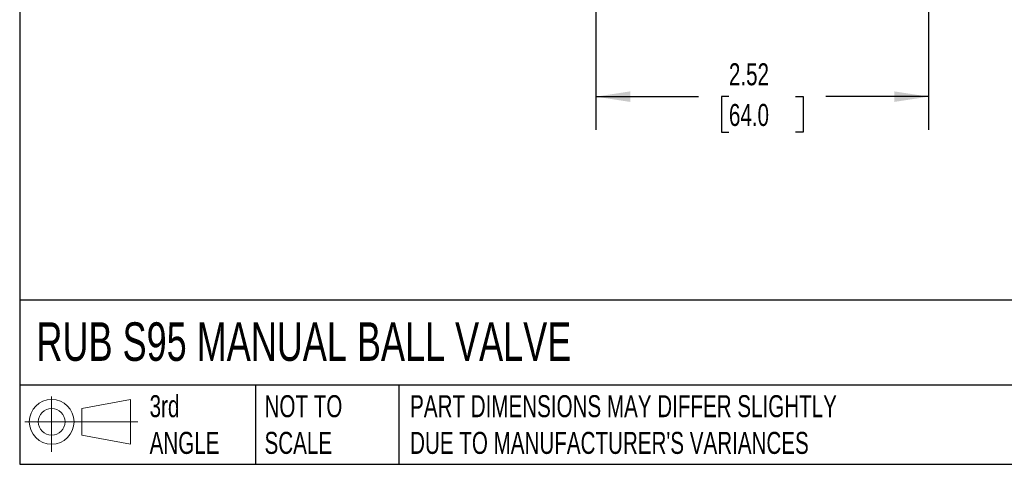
# Model space of a CAD drawing. Header units: inches. Extents: x 0.5 to 21.5, y 0.5 to 16.5.
# Tile 1 of 11: x 0.5 to 8, y 0.5 to 3.9. Entities that reach past the tile are written whole.
import ezdxf

# ---------------------------------------------------------------- set-up
doc = ezdxf.new("R2010")
doc.units = ezdxf.units.IN
doc.header["$LTSCALE"] = 2
doc.header["$MEASUREMENT"] = 0
doc.linetypes.add('SLD-Solid', pattern=[0])
doc.layers.add('DIMENSIONS', color=140, linetype='SLD-Solid', lineweight=25)
doc.layers.add('TEXT', color=140, linetype='SLD-Solid', lineweight=25)
doc.layers.add('SLD-DEFPOINTS', color=7, linetype='Continuous')
doc.styles.add('SLDTEXTSTYLE0', font='TXT', dxfattribs={"width": 0.7})
doc.dimstyles.new('SLDDIMSTYLE2', dxfattribs={"dimtxt": 0.169922, "dimasz": 0.26, "dimexe": 0, "dimexo": 0.0625, "dimgap": 0.04248, "dimtad": 0, "dimtih": 1, "dimtoh": 1, "dimrnd": 1e-09, "dimzin": 12, "dimdsep": 46, "dimtxsty": 'SLDTEXTSTYLE0', "dimsah": 1, "dimcen": 0.09, "dimadec": 0, "dimazin": 3, "dimtfac": 1, "dimtofl": 0, "dimtmove": 0, "dimatfit": 3, "dimfxl": 0, "dimfrac": 2, "dimtolj": 1, "dimtzin": 12, "dimarcsym": 0})

# ---------------------------------------------------------------- blocks, each defined once
blk = doc.blocks.new('Block11')
at = {"color": 7, "linetype": 'SLD-Solid', "lineweight": 18}
for p, q in [((0.2038, 0.4182), (0.2038, 0)), ((0.4315, 0.3281), (0.8012, 0.3962)), ((0.8012, 0.3962), (0.8012, 0.0576)), ((0.4315, 0.1257), (0.4315, 0.3281)), ((0, 0.2269), (0.8562, 0.2269)), ((0.4315, 0.1257), (0.8012, 0.0576))]:
    blk.add_line(p, q, dxfattribs=at)
for radius in [0.1693, 0.1012]:
    blk.add_circle((0.2038, 0.2269), radius, dxfattribs=at)
blk = doc.blocks.new('Block12')
at = {"layer": 'SLD-DEFPOINTS'}
blk.add_blockref('Block11', (0, 0), dxfattribs=at)
blk = doc.blocks.new('_D_2')
at = {"layer": 'DIMENSIONS'}
for p, q in [((4.8656, 5.0952), (4.8656, 3.0338)), ((7.3853, 5.0952), (7.3853, 3.0338)), ((4.8656, 3.2838), (5.6428, 3.2838)), ((5.873, 3.2838), (5.816, 3.2838)), ((5.816, 3.2838), (5.816, 3.0137)), ((6.378, 3.2838), (6.435, 3.2838)), ((6.435, 3.2838), (6.435, 3.0137)), ((7.3853, 3.2838), (6.6082, 3.2838)), ((5.816, 3.0137), (5.873, 3.0137)), ((6.435, 3.0137), (6.378, 3.0137))]:
    blk.add_line(p, q, dxfattribs=at)
for points in [[(4.8656, 3.2838), (5.1256, 3.2438), (5.1256, 3.3238)], [(7.3853, 3.2838), (7.1253, 3.3238), (7.1253, 3.2438)]]:
    blk.add_solid(points, dxfattribs=at)
at = {"layer": 'DIMENSIONS', "char_height": 0.16667, "attachment_point": 1, "style": 'SLDTEXTSTYLE0'}
for s, insert in [('2.52', (5.873, 3.5367)), ('64.0', (5.873, 3.2286))]:
    blk.add_mtext(s, dxfattribs=dict(at, insert=insert))

msp = doc.modelspace()

# ---------------------------------------------------------------- linework, layer by layer
at = {"layer": 'TEXT'}
for p, q in [((0.5, 16.5), (0.5, 0.5)), ((21.5, 1.7422), (0.5, 1.7422)), ((21.5, 1.1), (0.5, 1.1)), ((2.287, 1.1), (2.287, 0.5)), ((3.373, 1.1), (3.373, 0.5)), ((0.5, 0.5), (21.5, 0.5))]:
    msp.add_line(p, q, dxfattribs=at)

# ---------------------------------------------------------------- block references
at = {"layer": 'SLD-DEFPOINTS'}
msp.add_blockref('Block12', (0.5384, 0.5948), dxfattribs=at)

# ---------------------------------------------------------------- texts
at = {"layer": 'TEXT', "attachment_point": 1, "style": 'SLDTEXTSTYLE0'}
for s, insert, char_height in [('RUB S95 MANUAL BALL VALVE', (0.6272, 1.5749), 0.291667), ('3rd^JANGLE', (1.4843, 1.0234), 0.16667), ('NOT TO^JSCALE', (2.3549, 1.0234), 0.166667), ("PART DIMENSIONS MAY DIFFER SLIGHTLY ^JDUE TO MANUFACTURER'S VARIANCES", (3.4577, 1.0234), 0.166667)]:
    msp.add_mtext(s, dxfattribs=dict(at, insert=insert, char_height=char_height))

# ---------------------------------------------------------------- dimensions: what is measured, and where the dimension line sits
at = {"layer": 'DIMENSIONS'}
dim = msp.add_linear_dim(base=(4.8656, 3.2838), p1=(7.3853, 5.1952), p2=(4.8656, 5.1952), angle=0, dimstyle='SLDDIMSTYLE2', dxfattribs=at)
dim.commit()
dim.dimension.update_dxf_attribs({"geometry": '_D_2', "text_midpoint": (6.1255, 3.2838), "dimtype": 160})

doc.saveas('drawing.dxf')
